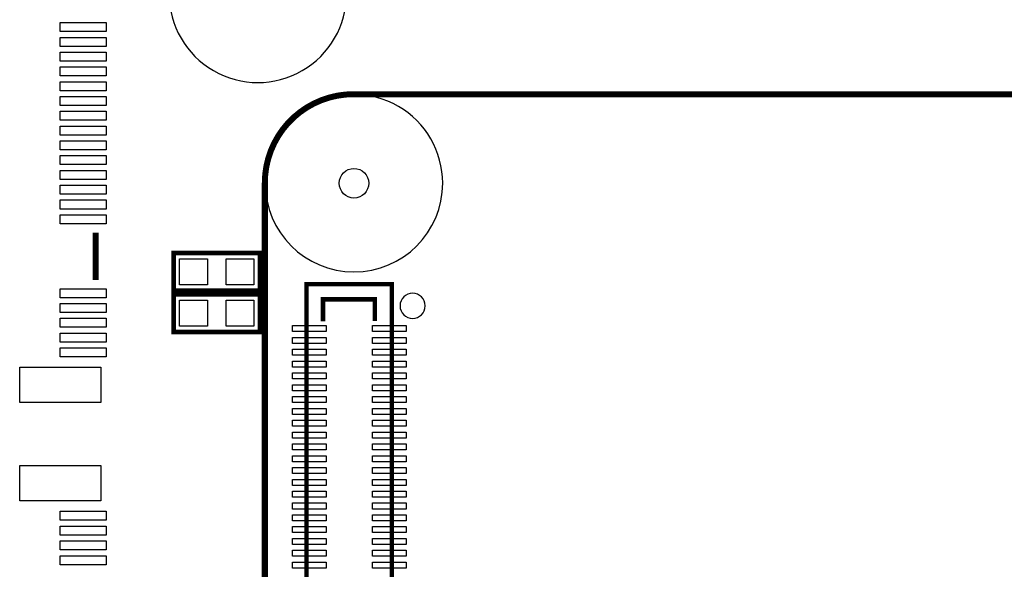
# Model space of a CAD drawing. Extents: x 0 to 160, y 0 to 118.
# Tile 8 of 13: x 91 to 124, y 68 to 86. Entities that reach past the tile are written whole.
import ezdxf

# ---------------------------------------------------------------- set-up
doc = ezdxf.new("R2010")
doc.units = 0
for name, color, linetype in [('BG_SILKSCREEN_TOP', 9, 'CONTINUOUS'), ('PG_SILKSCREEN_TOP', 9, 'CONTINUOUS'), ('PIN_BOTTOM', 1, 'CONTINUOUS'), ('PIN_TOP', 110, 'CONTINUOUS'), ('RKO_ALL', 23, 'CONTINUOUS')]:
    doc.layers.add(name, color=color, linetype=linetype)

msp = doc.modelspace()

# ---------------------------------------------------------------- linework, layer by layer
at = {"layer": 'BG_SILKSCREEN_TOP', "const_width": 0.2032}
msp.add_lwpolyline([(144.290923, 83.60664), (151.237823, 83.60664, -0.414214), (154.237055, 80.607408), (154.237055, 21.603462, -0.414214), (151.238077, 18.604484), (102.234873, 18.604484, -0.414214), (99.236403, 21.602954), (99.236403, 80.60563, -0.414214), (102.236397, 83.605624), (144.289907, 83.605624, 0.414214), (144.290923, 83.60664)], format="xyb", dxfattribs=at)
at = {"layer": 'PG_SILKSCREEN_TOP'}
for points, const_width in [([(93.518076, 78.92481), (93.518076, 77.324788)], 0.2), ([(96.1517, 78.232), (99.0727, 78.232), (99.0727, 76.962), (96.1517, 76.962), (96.1517, 78.232)], 0.1524), ([(103.534159, 77.168705), (103.534159, 54.578707), (100.644147, 54.578707), (100.644147, 77.178713), (103.534159, 77.178713), (103.534159, 77.168705)], 0.150012), ([(96.1517, 76.835), (99.0727, 76.835), (99.0727, 75.565), (96.1517, 75.565), (96.1517, 76.835)], 0.1524), ([(102.95415, 75.93871), (102.95415, 76.668706), (101.204141, 76.668706), (101.204141, 75.928703)], 0.150012)]:
    msp.add_lwpolyline(points, dxfattribs=dict(at, const_width=const_width))
msp.add_lwpolyline([(104.658465, 76.448717, 1), (103.809842, 76.448706, 1)], format="xyb", close=True, dxfattribs=at)
at = {"layer": 'PIN_BOTTOM'}
msp.add_circle((102.251383, 80.5942), 0.499999, dxfattribs=at)
at = {"layer": 'PIN_TOP'}
for points in [[(93.867783, 85.722409), (92.318383, 85.722409), (92.318383, 86.027209), (93.867783, 86.027209)], [(93.867783, 85.22241), (92.318383, 85.22241), (92.318383, 85.52721), (93.867783, 85.52721)], [(93.867783, 84.722411), (92.318383, 84.722411), (92.318383, 85.027211), (93.867783, 85.027211)], [(93.867783, 84.222412), (92.318383, 84.222412), (92.318383, 84.527212), (93.867783, 84.527212)], [(93.867783, 83.722388), (92.318383, 83.722388), (92.318383, 84.027188), (93.867783, 84.027188)], [(93.867783, 83.222389), (92.318383, 83.222389), (92.318383, 83.527189), (93.867783, 83.527189)], [(93.867783, 82.72239), (92.318383, 82.72239), (92.318383, 83.02719), (93.867783, 83.02719)], [(93.867783, 82.222391), (92.318383, 82.222391), (92.318383, 82.527191), (93.867783, 82.527191)], [(93.867783, 81.722392), (92.318383, 81.722392), (92.318383, 82.027192), (93.867783, 82.027192)], [(93.867783, 81.222393), (92.318383, 81.222393), (92.318383, 81.527193), (93.867783, 81.527193)], [(93.867783, 80.722394), (92.318383, 80.722394), (92.318383, 81.027194), (93.867783, 81.027194)], [(93.867783, 80.222395), (92.318383, 80.222395), (92.318383, 80.527195), (93.867783, 80.527195)], [(93.867783, 79.722396), (92.318383, 79.722396), (92.318383, 80.027196), (93.867783, 80.027196)], [(93.867783, 79.222397), (92.318383, 79.222397), (92.318383, 79.527197), (93.867783, 79.527197)], [(96.3549, 77.1525), (96.3549, 78.0415), (97.2947, 78.0415), (97.2947, 77.1525)], [(97.9297, 77.1525), (97.9297, 78.0415), (98.8695, 78.0415), (98.8695, 77.1525)], [(93.867783, 76.722402), (92.318383, 76.722402), (92.318383, 77.027202), (93.867783, 77.027202)], [(96.3549, 75.7555), (96.3549, 76.6445), (97.2947, 76.6445), (97.2947, 75.7555)], [(97.9297, 75.7555), (97.9297, 76.6445), (98.8695, 76.6445), (98.8695, 75.7555)], [(93.867783, 76.222403), (92.318383, 76.222403), (92.318383, 76.527203), (93.867783, 76.527203)], [(93.867783, 75.722404), (92.318383, 75.722404), (92.318383, 76.027204), (93.867783, 76.027204)], [(101.310669, 75.780316), (101.310669, 75.577116), (100.167669, 75.577116), (100.167669, 75.780316)], [(102.877645, 75.577116), (102.877645, 75.780316), (104.020645, 75.780316), (104.020645, 75.577116)], [(93.867783, 75.222405), (92.318383, 75.222405), (92.318383, 75.527205), (93.867783, 75.527205)], [(101.310669, 75.380317), (101.310669, 75.177117), (100.167669, 75.177117), (100.167669, 75.380317)], [(102.877645, 75.177117), (102.877645, 75.380317), (104.020645, 75.380317), (104.020645, 75.177117)], [(93.867783, 74.722406), (92.318383, 74.722406), (92.318383, 75.027206), (93.867783, 75.027206)], [(101.310669, 74.980317), (101.310669, 74.777117), (100.167669, 74.777117), (100.167669, 74.980317)], [(102.877645, 74.777117), (102.877645, 74.980317), (104.020645, 74.980317), (104.020645, 74.777117)], [(90.946478, 74.371708), (93.689678, 74.371708), (93.689678, 73.177908), (90.946478, 73.177908)], [(101.310669, 74.580318), (101.310669, 74.377118), (100.167669, 74.377118), (100.167669, 74.580318)], [(102.877645, 74.377118), (102.877645, 74.580318), (104.020645, 74.580318), (104.020645, 74.377118)], [(101.310669, 74.180319), (101.310669, 73.977119), (100.167669, 73.977119), (100.167669, 74.180319)], [(102.877645, 73.977119), (102.877645, 74.180319), (104.020645, 74.180319), (104.020645, 73.977119)], [(101.310669, 73.78032), (101.310669, 73.57712), (100.167669, 73.57712), (100.167669, 73.78032)], [(102.877645, 73.57712), (102.877645, 73.78032), (104.020645, 73.78032), (104.020645, 73.57712)], [(101.310669, 73.380321), (101.310669, 73.177121), (100.167669, 73.177121), (100.167669, 73.380321)], [(102.877645, 73.177121), (102.877645, 73.380321), (104.020645, 73.380321), (104.020645, 73.177121)], [(101.310669, 72.980321), (101.310669, 72.777121), (100.167669, 72.777121), (100.167669, 72.980321)], [(102.877645, 72.777121), (102.877645, 72.980321), (104.020645, 72.980321), (104.020645, 72.777121)], [(101.310669, 72.580322), (101.310669, 72.377122), (100.167669, 72.377122), (100.167669, 72.580322)], [(102.877645, 72.377122), (102.877645, 72.580322), (104.020645, 72.580322), (104.020645, 72.377122)], [(101.310669, 72.180298), (101.310669, 71.977098), (100.167669, 71.977098), (100.167669, 72.180298)], [(102.877645, 71.977098), (102.877645, 72.180298), (104.020645, 72.180298), (104.020645, 71.977098)], [(101.310669, 71.780298), (101.310669, 71.577098), (100.167669, 71.577098), (100.167669, 71.780298)], [(102.877645, 71.577098), (102.877645, 71.780298), (104.020645, 71.780298), (104.020645, 71.577098)], [(101.310669, 71.380299), (101.310669, 71.177099), (100.167669, 71.177099), (100.167669, 71.380299)], [(102.877645, 71.177099), (102.877645, 71.380299), (104.020645, 71.380299), (104.020645, 71.177099)], [(90.946478, 71.043292), (93.689678, 71.043292), (93.689678, 69.849492), (90.946478, 69.849492)], [(101.310669, 70.9803), (101.310669, 70.7771), (100.167669, 70.7771), (100.167669, 70.9803)], [(102.877645, 70.7771), (102.877645, 70.9803), (104.020645, 70.9803), (104.020645, 70.7771)], [(101.310669, 70.580301), (101.310669, 70.377101), (100.167669, 70.377101), (100.167669, 70.580301)], [(102.877645, 70.377101), (102.877645, 70.580301), (104.020645, 70.580301), (104.020645, 70.377101)], [(101.310669, 70.180302), (101.310669, 69.977102), (100.167669, 69.977102), (100.167669, 70.180302)], [(102.877645, 69.977102), (102.877645, 70.180302), (104.020645, 70.180302), (104.020645, 69.977102)], [(101.310669, 69.780302), (101.310669, 69.577102), (100.167669, 69.577102), (100.167669, 69.780302)], [(102.877645, 69.577102), (102.877645, 69.780302), (104.020645, 69.780302), (104.020645, 69.577102)], [(93.867783, 69.193994), (92.318383, 69.193994), (92.318383, 69.498794), (93.867783, 69.498794)], [(101.310669, 69.380303), (101.310669, 69.177103), (100.167669, 69.177103), (100.167669, 69.380303)], [(102.877645, 69.177103), (102.877645, 69.380303), (104.020645, 69.380303), (104.020645, 69.177103)], [(93.867783, 68.693995), (92.318383, 68.693995), (92.318383, 68.998795), (93.867783, 68.998795)], [(101.310669, 68.980304), (101.310669, 68.777104), (100.167669, 68.777104), (100.167669, 68.980304)], [(102.877645, 68.777104), (102.877645, 68.980304), (104.020645, 68.980304), (104.020645, 68.777104)], [(93.867783, 68.193996), (92.318383, 68.193996), (92.318383, 68.498796), (93.867783, 68.498796)], [(101.310669, 68.580305), (101.310669, 68.377105), (100.167669, 68.377105), (100.167669, 68.580305)], [(102.877645, 68.377105), (102.877645, 68.580305), (104.020645, 68.580305), (104.020645, 68.377105)], [(93.867783, 67.693997), (92.318383, 67.693997), (92.318383, 67.998797), (93.867783, 67.998797)], [(101.310669, 68.180306), (101.310669, 67.977106), (100.167669, 67.977106), (100.167669, 68.180306)], [(102.877645, 67.977106), (102.877645, 68.180306), (104.020645, 68.180306), (104.020645, 67.977106)], [(101.310669, 67.780306), (101.310669, 67.577106), (100.167669, 67.577106), (100.167669, 67.780306)], [(102.877645, 67.577106), (102.877645, 67.780306), (104.020645, 67.780306), (104.020645, 67.577106)]]:
    msp.add_lwpolyline(points, close=True, dxfattribs=at)
msp.add_circle((102.251383, 80.5942), 0.499999, dxfattribs=at)
at = {"layer": 'RKO_ALL'}
for points in [[(101.999821, 86.999826, 1), (95.999797, 86.99984, 1)], [(101.999821, 86.999826, 1), (95.999797, 86.99984, 1)], [(101.999821, 86.999826, 1), (95.999797, 86.99984, 1)], [(105.251402, 80.5942, 1), (99.251378, 80.594214, 1)], [(105.251402, 80.5942, 1), (99.251378, 80.594214, 1)], [(105.251402, 80.5942, 1), (99.251378, 80.594214, 1)]]:
    msp.add_lwpolyline(points, format="xyb", close=True, dxfattribs=at)

doc.saveas('drawing.dxf')
